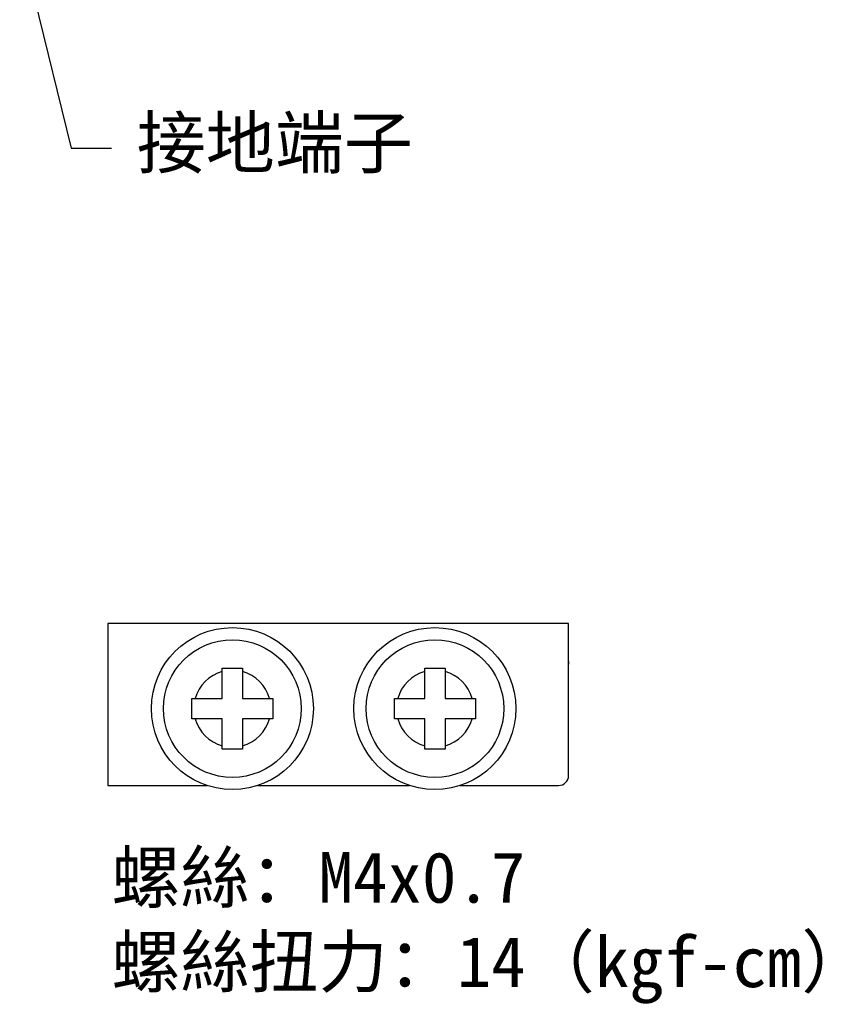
# Model space of a CAD drawing. Extents: x 14074 to 14381, y -3030 to -2703.
# Tile 1 of 18: x 14082 to 14180, y -3009 to -2892. Entities that reach past the tile are written whole.
import ezdxf

# ---------------------------------------------------------------- set-up
doc = ezdxf.new("R2010")
doc.units = 0
doc.layers.get('0').update_dxf_attribs({"linetype": 'CONTINUOUS'})
doc.layers.add('可見__ISO_', color=7, linetype='CONTINUOUS')
doc.layers.add('窄部可見__ISO_', color=7, linetype='CONTINUOUS')
doc.styles.get("Standard").update_dxf_attribs({"font": 'PMingLiU.ttf'})
doc.dimstyles.new('ISO-25', dxfattribs={"dimtxt": 3, "dimasz": 3, "dimexe": 1, "dimexo": 1, "dimgap": 2, "dimtad": 2, "dimtih": 1, "dimtoh": 1, "dimtxsty": 'STANDARD', "dimcen": 0, "dimclrd": 256, "dimclre": 256, "dimclrt": 256, "dimazin": 3, "dimtfac": 1, "dimtmove": 0, "dimatfit": 3})

msp = doc.modelspace()

# ---------------------------------------------------------------- linework, layer by layer
for p, q in [((14147.301, -2964.022), (14092.693, -2964.022)), ((14092.693, -2964.022), (14092.693, -2983.222))]:
    msp.add_line(p, q)
at = {"layer": '可見__ISO_'}
for p, q in [((14147.301, -2982.022), (14147.301, -2964.022)), ((14106.261, -2969.302), (14108.661, -2969.302)), ((14106.261, -2969.703), (14106.261, -2969.302)), ((14106.261, -2972.902), (14106.261, -2969.703)), ((14108.661, -2969.302), (14108.661, -2969.703)), ((14108.661, -2969.703), (14108.661, -2972.902)), ((14130.261, -2969.302), (14132.661, -2969.302)), ((14130.261, -2969.703), (14130.261, -2969.302)), ((14130.261, -2972.902), (14130.261, -2969.703)), ((14132.661, -2969.302), (14132.661, -2969.703)), ((14132.661, -2969.703), (14132.661, -2972.902)), ((14102.661, -2975.302), (14102.661, -2972.902)), ((14102.661, -2972.902), (14103.062, -2972.902)), ((14103.062, -2972.902), (14106.261, -2972.902)), ((14108.661, -2972.902), (14111.861, -2972.902)), ((14111.861, -2972.902), (14112.261, -2972.902)), ((14112.261, -2972.902), (14112.261, -2975.302)), ((14126.661, -2975.302), (14126.661, -2972.902)), ((14126.661, -2972.902), (14127.062, -2972.902)), ((14127.062, -2972.902), (14130.261, -2972.902)), ((14132.661, -2972.902), (14135.861, -2972.902)), ((14135.861, -2972.902), (14136.261, -2972.902)), ((14136.261, -2972.902), (14136.261, -2975.302)), ((14103.062, -2975.302), (14102.661, -2975.302)), ((14106.261, -2975.302), (14103.062, -2975.302)), ((14106.261, -2978.501), (14106.261, -2975.302)), ((14111.861, -2975.302), (14108.661, -2975.302)), ((14108.661, -2975.302), (14108.661, -2978.501)), ((14112.261, -2975.302), (14111.861, -2975.302)), ((14127.062, -2975.302), (14126.661, -2975.302)), ((14130.261, -2975.302), (14127.062, -2975.302)), ((14130.261, -2978.501), (14130.261, -2975.302)), ((14135.861, -2975.302), (14132.661, -2975.302)), ((14132.661, -2975.302), (14132.661, -2978.501)), ((14136.261, -2975.302), (14135.861, -2975.302)), ((14106.261, -2978.902), (14106.261, -2978.501)), ((14108.661, -2978.902), (14106.261, -2978.902)), ((14108.661, -2978.501), (14108.661, -2978.902)), ((14130.261, -2978.902), (14130.261, -2978.501)), ((14132.661, -2978.902), (14130.261, -2978.902)), ((14132.661, -2978.501), (14132.661, -2978.902)), ((14092.693, -2983.222), (14104.464, -2983.222)), ((14110.459, -2983.222), (14128.464, -2983.222)), ((14134.459, -2983.222), (14137.701, -2983.222)), ((14137.701, -2983.222), (14140.101, -2983.222)), ((14140.101, -2983.222), (14146.101, -2983.222))]:
    msp.add_line(p, q, dxfattribs=at)
for centre, radius in [((14107.461, -2974.102), 9.6), ((14131.461, -2974.102), 9.6), ((14107.461, -2974.102), 8.16), ((14131.461, -2974.102), 8.16)]:
    msp.add_circle(centre, radius, dxfattribs=at)
for centre, radius, start, end in [((14154.741, -2968.822), 7.44, 177.50217, 180), ((14146.101, -2982.022), 1.2, 270, 0)]:
    msp.add_arc(centre, radius, start, end, dxfattribs=at)
at = {"layer": '窄部可見__ISO_'}
for centre, start, end in [((14107.461, -2974.102), 105.25752, 164.74248), ((14107.461, -2974.102), 15.25752, 74.74248), ((14131.461, -2974.102), 105.25752, 164.74248), ((14131.461, -2974.102), 15.25752, 74.74248), ((14107.461, -2974.102), 195.25752, 254.74248), ((14107.461, -2974.102), 285.25752, 344.74248), ((14131.461, -2974.102), 195.25752, 254.74248), ((14131.461, -2974.102), 285.25752, 344.74248)]:
    msp.add_arc(centre, 4.56, start, end, dxfattribs=at)

# ---------------------------------------------------------------- texts
at = {"char_height": 6, "attachment_point": 1}
for s, insert, width in [('{\\fSimSun|b0|i0|c134|p2;接地端子}', (14096.123, -2904.016), 86.27431), ('{\\fSimSun|b0|i0|c134|p2;螺絲：M4x0.7\\P螺絲扭力：14（kgf-cm）}', (14093.129, -2991.107), 129.41147)]:
    msp.add_mtext(s, dxfattribs=dict(at, insert=insert, width=width))

# ---------------------------------------------------------------- leaders
msp.add_leader([(14082.255, -2882.87), (14088.365, -2907.663), (14093.122, -2907.663)], dimstyle='ISO-25')

doc.saveas('drawing.dxf')
